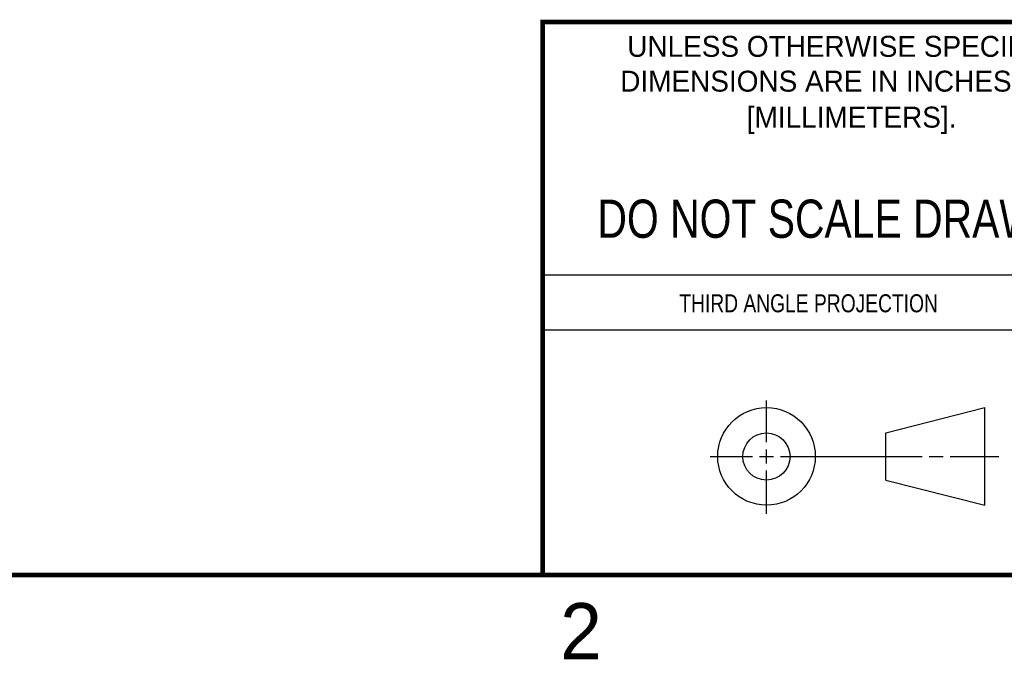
# Model space of a CAD drawing. Header units: inches. Extents: x 0 to 22, y 0 to 17.
# Tile 2 of 11: x 11.3 to 15.7, y 0.1 to 3. Entities that reach past the tile are written whole.
import ezdxf

# ---------------------------------------------------------------- set-up
doc = ezdxf.new("R2010")
doc.units = ezdxf.units.IN
doc.header["$LTSCALE"] = 1.21
doc.header["$MEASUREMENT"] = 0
doc.layers.get('0').update_dxf_attribs({"linetype": 'CONTINUOUS'})
doc.styles.get("Standard").update_dxf_attribs({"font": 'txt', "width": 0.8})
doc.styles.add('TEXTSTYLE_2', font='txt')

msp = doc.modelspace()

# ---------------------------------------------------------------- linework, layer by layer
at = {"color": 2, "linetype": 'CONTINUOUS'}
for p, q in [((13.61, 1.835), (16.375, 1.835)), ((16.375, 1.5888), (13.61, 1.5888)), ((14.6059, 1.0901), (14.6059, 1.2769)), ((14.6059, 0.9964), (14.6059, 1.0589)), ((14.3557, 1.0276), (14.5434, 1.0276)), ((14.5747, 1.0276), (14.6372, 1.0276)), ((14.6684, 1.0276), (15.2987, 1.0276)), ((15.3299, 1.0276), (15.3924, 1.0276)), ((15.4237, 1.0276), (15.6394, 1.0276)), ((14.6059, 0.7723), (14.6059, 0.9651))]:
    msp.add_line(p, q, dxfattribs=at)
at = {"color": 7, "linetype": 'CONTINUOUS'}
for p, q in [((15.1374, 1.132), (15.5769, 1.2447)), ((15.5769, 0.8105), (15.5769, 1.2447)), ((15.1374, 0.9219), (15.1374, 1.132)), ((15.1374, 0.9219), (15.5769, 0.8105))]:
    msp.add_line(p, q, dxfattribs=at)
at = {"color": 7, "linetype": 'CONTINUOUS', "const_width": 0.02}
for points in [[(13.6, 2.9595), (21.5, 2.96)], [(13.61, 0.5), (13.61, 2.96)], [(0.5, 0.5), (21.5, 0.5)]]:
    msp.add_lwpolyline(points, dxfattribs=at)
at = {"color": 7, "linetype": 'CONTINUOUS'}
for centre, radius in [((14.6059, 1.0276), 0.2171), ((14.6054, 1.0269), 0.105)]:
    msp.add_circle(centre, radius, dxfattribs=at)

# ---------------------------------------------------------------- texts
at = {"color": 2, "linetype": 'CONTINUOUS', "line_spacing_factor": 0.9, "style": 'TEXTSTYLE_2'}
for s, insert, char_height, width, attachment_point in [('UNLESS OTHERWISE SPECIFIED', (14.9742, 2.8979), 0.093, 2.418, 2), ('DIMENSIONS ARE IN INCHES AND', (14.9742, 2.7431), 0.093, 2.604, 2), ('[MILLIMETERS].', (14.9844, 2.5829), 0.093, 1.302, 2), ('2', (13.6875, 0.375), 0.25, 0.25, 1)]:
    msp.add_mtext(s, dxfattribs=dict(at, insert=insert, char_height=char_height, width=width, attachment_point=attachment_point))
at = {"color": 7, "linetype": 'CONTINUOUS', "insert": (14.9953, 2.1698), "char_height": 0.17, "width": 2.72, "attachment_point": 2, "line_spacing_factor": 0.9}
msp.add_mtext('DO NOT SCALE DRAWING', dxfattribs=at)
at = {"color": 2, "linetype": 'CONTINUOUS', "insert": (14.2178, 1.7486), "char_height": 0.08, "width": 1.408, "attachment_point": 1, "line_spacing_factor": 0.9}
msp.add_mtext('THIRD ANGLE PROJECTION', dxfattribs=at)

doc.saveas('drawing.dxf')
